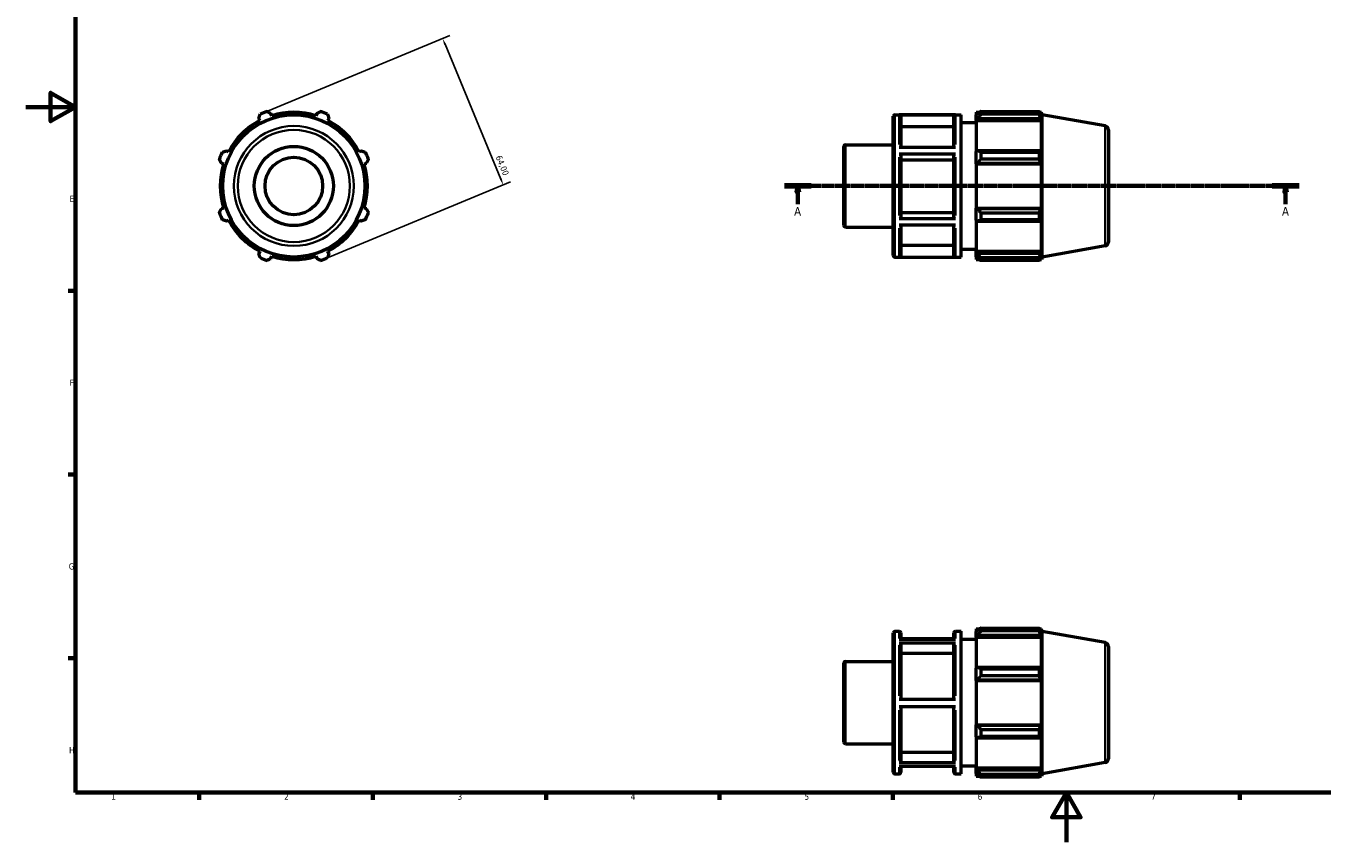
# Model space of a CAD drawing. Header units: millimetres. Extents: x 0 to 931, y 0 to 594.
# Tile 1 of 4: x 0 to 524, y 0 to 330. Entities that reach past the tile are written whole.
import ezdxf

# ---------------------------------------------------------------- set-up
doc = ezdxf.new("R2010")
doc.units = ezdxf.units.MM
doc.linetypes.add('CHAIN', pattern=[0.7087, 0.4724, -0.0591, 0.1181, -0.0591])
for name, color, linetype, lineweight in [('Border (ISO)', 7, 'Continuous', 70), ('Dimension (ISO)', 7, 'Continuous', 25), ('Section Line (ISO)', 7, 'CHAIN', 70), ('Visible (ISO)', 7, 'Continuous', 50), ('Visible Narrow (ISO)', 7, 'Continuous', 35)]:
    doc.layers.add(name, color=color, linetype=linetype, lineweight=lineweight)
doc.styles.add('Label Text (ISO)', font='tahoma.ttf')
doc.styles.add('Note Text (ISO)', font='tahoma.ttf')
doc.dimstyles.new('Default (ISO)', dxfattribs={"dimtxt": 2.5, "dimasz": 2.5, "dimexe": 3.175, "dimexo": 0, "dimgap": 0.762, "dimtad": 1, "dimrnd": 1e-08, "dimzin": 0, "dimtxsty": 'Note Text (ISO)', "dimcen": 0.09, "dimdle": 10, "dimclrd": 256, "dimclre": 256, "dimclrt": 232, "dimazin": 0, "dimtfac": 1.40208, "dimtmove": 0, "dimatfit": 3, "dimfxl": 1, "dimtolj": 1, "dimtzin": 0, "dimlwd": -1, "dimlwe": -1, "dimarcsym": 0})

# ---------------------------------------------------------------- blocks, each defined once
blk = doc.blocks.new('Borders Default Border')
at = {"layer": 'Border (ISO)'}
for p, q in [((20, 222.75), (17.1, 222.75)), ((20, 148.5), (17.1, 148.5)), ((20, 74.25), (17.1, 74.25)), ((70.08, 20), (70.08, 17.1)), ((140.17, 20), (140.17, 17.1)), ((210.25, 20), (210.25, 17.1)), ((280.33, 20), (280.33, 17.1)), ((350.42, 20), (350.42, 17.1)), ((490.58, 20), (490.58, 17.1))]:
    blk.add_line(p, q, dxfattribs=at)
at = {"layer": 'Border (ISO)', "flags": 128}
for points in [[(20, 20), (20, 574), (821, 574), (821, 20), (20, 20)], [(0, 297), (20, 297), (10, 302.77), (10, 291.23), (20, 297)], [(420.5, 0), (420.5, 20), (414.73, 10), (426.27, 10), (420.5, 20)]]:
    blk.add_lwpolyline(points, dxfattribs=at)
at = {"layer": 'Border (ISO)', "color": 232, "true_color": 0xca0064, "char_height": 2.5, "attachment_point": 7, "style": 'Note Text (ISO)'}
for s, insert in [('E', (17.64, 258.63)), ('F', (17.7, 184.38)), ('G', (17.31, 110.08)), ('H', (17.44, 35.88)), ('1', (34.48, 17.1)), ('2', (104.37, 17.1)), ('3', (174.43, 17.05)), ('4', (244.42, 17.1)), ('5', (314.64, 17.05)), ('6', (384.66, 17.05)), ('7', (454.77, 17.1))]:
    blk.add_mtext(s, dxfattribs=dict(at, insert=insert))
blk = doc.blocks.new('2dTransSection0')
at = {"layer": 'Section Line (ISO)', "linetype": 'CHAIN'}
blk.add_line((306.53, 265.11), (514.53, 265.11), dxfattribs=at)
at = {"layer": 'Section Line (ISO)', "linetype": 'Continuous', "lineweight": 140}
for p, q in [((306.53, 265.11), (317.36, 265.11)), ((503.7, 265.11), (514.53, 265.11))]:
    blk.add_line(p, q, dxfattribs=at)
at = {"layer": 'Section Line (ISO)', "linetype": 'Continuous'}
for p, q in [((311.95, 265.11), (311.45, 262.61)), ((311.45, 262.61), (312.45, 262.61)), ((311.95, 262.61), (311.95, 265.11)), ((312.45, 262.61), (311.95, 265.11)), ((311.95, 257.74), (311.95, 262.61)), ((509.12, 265.11), (508.62, 262.61)), ((508.62, 262.61), (509.62, 262.61)), ((509.12, 262.61), (509.12, 265.11)), ((509.62, 262.61), (509.12, 265.11)), ((509.12, 257.74), (509.12, 262.61))]:
    blk.add_line(p, q, dxfattribs=at)
at = {"layer": 'Section Line (ISO)', "linetype": 'Continuous', "flags": 128}
for points in [[(312.45, 262.61), (311.95, 265.11), (311.45, 262.61), (312.45, 262.61)], [(509.62, 262.61), (509.12, 265.11), (508.62, 262.61), (509.62, 262.61)]]:
    blk.add_lwpolyline(points, dxfattribs=at)
at = {"layer": 'Section Line (ISO)'}
for points in [[(312.45, 262.61), (311.95, 265.11), (311.45, 262.61), (312.45, 262.61)], [(509.62, 262.61), (509.12, 265.11), (508.62, 262.61), (509.62, 262.61)]]:
    blk.add_solid(points, dxfattribs=at)
at = {"layer": 'Section Line (ISO)', "char_height": 3.5, "attachment_point": 7, "style": 'Label Text (ISO)'}
for insert in [(310.46, 253.11), (507.63, 253.11)]:
    blk.add_mtext('A', dxfattribs=dict(at, insert=insert))
blk = doc.blocks.new('*D7')
at = {"layer": 'Defpoints', "color": 0, "transparency": 16777216}
for p in [(96.04, 294.67), (192.91, 265.53), (120.53, 235.54)]:
    blk.add_point(p, dxfattribs=at)
at = {"layer": 'Dimension (ISO)', "transparency": 16777216}
for p, q in [((96.04, 294.67), (171.36, 325.87)), ((169.38, 322.34), (191.96, 267.84)), ((120.53, 235.54), (195.85, 266.74))]:
    blk.add_line(p, q, dxfattribs=at)
for points in [[(169.76, 322.5), (168.99, 322.19), (168.42, 324.65)], [(192.34, 268), (191.57, 267.68), (192.91, 265.53)]]:
    blk.add_solid(points, dxfattribs=at)
at = {"layer": 'Dimension (ISO)', "color": 232, "true_color": 0xca0064, "transparency": 16777216, "insert": (192.1, 277.78), "char_height": 2.5, "attachment_point": 1, "rotation": 292.5, "style": 'Note Text (ISO)'}
blk.add_mtext('\\A1;64,00', dxfattribs=at)

msp = doc.modelspace()

# ---------------------------------------------------------------- linework, layer by layer
at = {"layer": 'Visible (ISO)'}
for p, q in [((99.332, 293.489), (99.043, 294.405)), ((117.519, 294.405), (117.23, 293.489)), ((351.171, 293.907), (378.046, 293.907)), ((375.628, 293.853), (352.948, 293.853)), ((378.046, 236.307), (378.046, 293.907)), ((384.031, 294.867), (384.031, 293.794)), ((384.031, 294.867), (385.394, 294.867)), ((384.671, 294.405), (384.031, 293.794)), ((384.031, 291.788), (384.031, 293.794)), ((385.951, 295.216), (385.951, 294.059)), ((385.951, 295.216), (409.586, 295.216)), ((409.586, 294.059), (385.951, 294.059)), ((409.586, 294.059), (409.586, 295.216)), ((409.789, 294.867), (410.402, 294.867)), ((410.402, 293.489), (410.052, 294.405)), ((410.781, 293.823), (410.402, 294.867)), ((410.402, 293.489), (410.402, 294.867)), ((410.781, 236.39), (410.781, 293.823)), ((436.209, 289.34), (410.781, 293.823)), ((94.096, 292.355), (94.539, 291.504)), ((122.023, 291.504), (122.466, 292.355)), ((350.531, 236.947), (350.531, 293.267)), ((353.588, 293.212), (353.588, 280.743)), ((374.988, 289.043), (353.588, 289.043)), ((374.988, 280.743), (374.988, 293.212)), ((378.046, 290.707), (384.031, 290.707)), ((384.031, 291.788), (384.671, 292.355)), ((384.031, 291.504), (384.031, 291.788)), ((384.031, 291.504), (384.031, 278.996)), ((384.031, 291.504), (410.402, 291.504)), ((384.671, 292.355), (410.052, 292.355)), ((410.052, 292.355), (410.402, 291.504)), ((410.402, 278.848), (410.402, 291.504)), ((437.531, 287.764), (437.531, 242.449)), ((81.884, 278.848), (81.032, 279.291)), ((135.53, 279.291), (134.679, 278.848)), ((330.531, 249.122), (330.531, 281.091)), ((331.171, 281.731), (350.531, 281.731)), ((352.948, 280.743), (375.628, 280.743)), ((375.628, 277.964), (352.948, 277.964)), ((353.588, 277.643), (353.588, 252.3)), ((374.988, 252.3), (374.988, 277.643)), ((384.671, 279.291), (384.031, 278.996)), ((384.031, 274.152), (384.031, 278.996)), ((410.052, 279.291), (384.671, 279.291)), ((385.951, 278.736), (385.951, 275.942)), ((385.951, 278.736), (409.586, 278.736)), ((409.586, 275.942), (409.586, 278.736)), ((410.402, 278.848), (410.052, 279.291)), ((78.983, 274.344), (79.899, 274.056)), ((136.664, 274.056), (137.579, 274.344)), ((374.988, 275.558), (353.588, 275.558)), ((384.031, 274.152), (384.671, 274.344)), ((384.031, 274.056), (384.031, 274.152)), ((384.031, 274.056), (384.031, 256.158)), ((384.031, 274.056), (410.402, 274.056)), ((384.671, 274.344), (410.052, 274.344)), ((409.586, 275.942), (385.951, 275.942)), ((410.052, 274.344), (410.402, 274.056)), ((410.402, 256.158), (410.402, 274.056)), ((79.899, 256.158), (78.983, 255.869)), ((137.579, 255.869), (136.664, 256.158)), ((352.948, 251.98), (375.628, 251.98)), ((353.588, 254.384), (374.988, 254.384)), ((384.031, 256.061), (384.031, 256.158)), ((384.031, 256.158), (410.402, 256.158)), ((384.671, 255.869), (384.031, 256.061)), ((384.031, 251.217), (384.031, 256.061)), ((410.052, 255.869), (384.671, 255.869)), ((385.951, 254.271), (385.951, 251.478)), ((385.951, 254.271), (409.586, 254.271)), ((409.586, 251.478), (385.951, 251.478)), ((409.586, 251.478), (409.586, 254.271)), ((410.402, 256.158), (410.052, 255.869)), ((81.032, 250.922), (81.884, 251.365)), ((134.679, 251.365), (135.53, 250.922)), ((331.171, 248.482), (350.531, 248.482)), ((375.628, 249.217), (352.948, 249.217)), ((353.588, 249.217), (353.588, 236.984)), ((374.988, 236.984), (374.988, 249.217)), ((384.031, 251.217), (384.671, 250.922)), ((384.031, 251.217), (384.031, 238.709)), ((384.671, 250.922), (410.052, 250.922)), ((410.052, 250.922), (410.402, 251.365)), ((410.402, 238.709), (410.402, 251.365)), ((353.588, 241.15), (374.988, 241.15)), ((94.539, 238.709), (94.096, 237.858)), ((99.043, 235.808), (99.332, 236.724)), ((117.23, 236.724), (117.519, 235.808)), ((122.466, 237.858), (122.023, 238.709)), ((351.171, 236.307), (378.046, 236.307)), ((352.948, 236.343), (375.628, 236.343)), ((378.046, 239.507), (384.031, 239.507)), ((384.031, 238.425), (384.031, 238.709)), ((384.031, 238.709), (410.402, 238.709)), ((384.031, 236.419), (384.031, 238.425)), ((384.671, 237.858), (384.031, 238.425)), ((384.031, 236.419), (384.671, 235.808)), ((384.031, 236.419), (384.031, 235.347)), ((410.052, 237.858), (384.671, 237.858)), ((385.951, 236.154), (385.951, 234.997)), ((385.951, 236.154), (409.586, 236.154)), ((409.586, 234.997), (409.586, 236.154)), ((410.402, 238.709), (410.052, 237.858)), ((410.052, 235.808), (410.402, 236.724)), ((410.402, 235.347), (410.402, 236.724)), ((410.781, 236.39), (410.402, 235.347)), ((436.209, 240.873), (410.781, 236.39)), ((384.031, 235.347), (385.394, 235.347)), ((409.586, 234.997), (385.951, 234.997)), ((409.789, 235.347), (410.402, 235.347)), ((350.531, 28.19), (350.531, 84.51)), ((351.171, 85.15), (352.948, 85.15)), ((353.588, 84.51), (353.588, 81.984)), ((374.988, 81.984), (374.988, 84.51)), ((375.628, 85.15), (378.046, 85.15)), ((378.046, 27.55), (378.046, 85.15)), ((384.031, 86.11), (384.031, 85.037)), ((384.031, 86.11), (385.394, 86.11)), ((384.671, 85.648), (384.031, 85.037)), ((384.031, 83.031), (384.031, 85.037)), ((385.951, 86.459), (385.951, 85.302)), ((385.951, 86.459), (409.586, 86.459)), ((409.586, 85.302), (385.951, 85.302)), ((409.586, 85.302), (409.586, 86.459)), ((409.789, 86.11), (410.402, 86.11)), ((410.402, 84.732), (410.052, 85.648)), ((410.781, 85.066), (410.402, 86.11)), ((410.402, 84.732), (410.402, 86.11)), ((410.781, 27.633), (410.781, 85.066)), ((436.209, 80.583), (410.781, 85.066)), ((352.948, 81.984), (375.628, 81.984)), ((375.628, 80.37), (352.948, 80.37)), ((374.988, 82.12), (353.588, 82.12)), ((353.588, 79.814), (353.588, 57.799)), ((374.988, 57.799), (374.988, 79.814)), ((378.046, 81.95), (384.031, 81.95)), ((384.031, 83.031), (384.671, 83.599)), ((384.031, 82.747), (384.031, 83.031)), ((384.031, 82.747), (384.031, 70.239)), ((384.031, 82.747), (410.402, 82.747)), ((384.671, 83.599), (410.052, 83.599)), ((410.052, 83.599), (410.402, 82.747)), ((410.402, 70.091), (410.402, 82.747)), ((437.531, 79.007), (437.531, 33.692)), ((374.988, 76.204), (353.588, 76.204)), ((330.531, 40.365), (330.531, 72.334)), ((331.171, 72.974), (350.531, 72.974)), ((384.671, 70.535), (384.031, 70.239)), ((384.031, 65.395), (384.031, 70.239)), ((410.052, 70.535), (384.671, 70.535)), ((385.951, 69.979), (385.951, 67.185)), ((385.951, 69.979), (409.586, 69.979)), ((409.586, 67.185), (409.586, 69.979)), ((410.402, 70.091), (410.052, 70.535)), ((384.031, 65.395), (384.671, 65.587)), ((384.031, 65.299), (384.031, 65.395)), ((384.031, 65.299), (384.031, 47.401)), ((384.031, 65.299), (410.402, 65.299)), ((384.671, 65.587), (410.052, 65.587)), ((409.586, 67.185), (385.951, 67.185)), ((410.052, 65.587), (410.402, 65.299)), ((410.402, 47.401), (410.402, 65.299)), ((352.948, 57.799), (375.628, 57.799)), ((375.628, 54.599), (352.948, 54.599)), ((353.588, 54.599), (353.588, 32.719)), ((374.988, 32.719), (374.988, 54.599)), ((384.031, 47.304), (384.031, 47.401)), ((384.031, 47.401), (410.402, 47.401)), ((384.031, 42.46), (384.031, 47.304)), ((384.671, 47.112), (384.031, 47.304)), ((410.402, 47.401), (410.052, 47.112)), ((384.031, 42.46), (384.031, 29.952)), ((384.031, 42.46), (384.671, 42.165)), ((410.052, 47.112), (384.671, 47.112)), ((384.671, 42.165), (410.052, 42.165)), ((385.951, 45.514), (385.951, 42.721)), ((385.951, 45.514), (409.586, 45.514)), ((409.586, 42.721), (385.951, 42.721)), ((409.586, 42.721), (409.586, 45.514)), ((410.052, 42.165), (410.402, 42.608)), ((410.402, 29.952), (410.402, 42.608)), ((331.171, 39.725), (350.531, 39.725)), ((352.948, 32.164), (375.628, 32.164)), ((353.588, 36.328), (374.988, 36.328)), ((436.209, 32.117), (410.781, 27.633)), ((351.171, 27.55), (352.948, 27.55)), ((375.628, 30.579), (352.948, 30.579)), ((353.588, 30.579), (353.588, 28.19)), ((374.988, 28.19), (374.988, 30.579)), ((375.628, 27.55), (378.046, 27.55)), ((378.046, 30.75), (384.031, 30.75)), ((384.031, 29.668), (384.031, 29.952)), ((384.031, 29.952), (410.402, 29.952)), ((384.031, 27.662), (384.031, 29.668)), ((384.671, 29.101), (384.031, 29.668)), ((384.031, 27.662), (384.031, 26.59)), ((384.031, 27.662), (384.671, 27.051)), ((384.031, 26.59), (385.394, 26.59)), ((410.052, 29.101), (384.671, 29.101)), ((385.951, 27.397), (385.951, 26.24)), ((385.951, 27.397), (409.586, 27.397)), ((409.586, 26.24), (385.951, 26.24)), ((409.586, 26.24), (409.586, 27.397)), ((409.789, 26.59), (410.402, 26.59)), ((410.402, 29.952), (410.052, 29.101)), ((410.052, 27.051), (410.402, 27.967)), ((410.402, 26.59), (410.402, 27.967)), ((410.781, 27.633), (410.402, 26.59))]:
    msp.add_line(p, q, dxfattribs=at)
for radius in [28.717, 16, 11.637]:
    msp.add_circle((108.281, 265.107), radius, dxfattribs=at)
for centre, radius, start, end in [((108.281, 265.107), 32, 109.79198, 115.20802), ((108.281, 265.107), 29.76, 72.5, 107.5), ((108.281, 265.107), 32, 64.79198, 70.20802), ((351.171, 293.267), 0.64, 90, 180), ((108.281, 265.107), 29.76, 117.5, 152.5), ((108.281, 265.107), 29.76, 27.5, 62.5), ((435.931, 287.764), 1.6, 0, 80), ((108.281, 265.107), 32, 154.79198, 160.20802), ((108.281, 265.107), 32, 19.79198, 25.20802), ((331.171, 281.091), 0.64, 90, 180), ((108.281, 265.107), 29.76, 162.5, 197.5), ((108.281, 265.107), 29.76, 342.5, 17.5), ((108.281, 265.107), 32, 199.79198, 205.20802), ((108.281, 265.107), 32, 334.79198, 340.20802), ((108.281, 265.107), 29.76, 207.5, 242.5), ((108.281, 265.107), 29.76, 297.5, 332.5), ((331.171, 249.122), 0.64, 180, 270), ((435.931, 242.449), 1.6, 280, 0), ((108.281, 265.107), 32, 244.79198, 250.20802), ((108.281, 265.107), 29.76, 252.5, 287.5), ((108.281, 265.107), 32, 289.79198, 295.20802), ((351.171, 236.947), 0.64, 180, 270), ((351.171, 84.51), 0.64, 90, 180), ((352.948, 84.51), 0.64, 0, 90), ((375.628, 84.51), 0.64, 90, 180), ((435.931, 79.007), 1.6, 0, 80), ((331.171, 72.334), 0.64, 90, 180), ((331.171, 40.365), 0.64, 180, 270), ((435.931, 33.692), 1.6, 280, 0), ((351.171, 28.19), 0.64, 180, 270), ((352.948, 28.19), 0.64, 270, 0), ((375.628, 28.19), 0.64, 180, 270)]:
    msp.add_arc(centre, radius, start, end, dxfattribs=at)
for points, weights in [([(94.096, 292.355), (94.368, 293.19), (94.652, 294.059)], [1.00143189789, 1.00112439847, 1]), ([(97.446, 295.216), (98.261, 294.802), (99.043, 294.405)], [1, 1.00112439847, 1.00143189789]), ([(117.519, 294.405), (118.301, 294.802), (119.117, 295.216)], [1.00143189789, 1.00112439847, 1]), ([(121.91, 294.059), (122.194, 293.19), (122.466, 292.355)], [1, 1.00112439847, 1.00143189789]), ([(385.951, 295.216), (385.286, 294.802), (384.671, 294.405)], [1.01457174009, 1.01041911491, 1.00546203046]), ([(384.671, 292.355), (385.286, 293.19), (385.951, 294.059)], [1.00546203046, 1.01041911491, 1.01457174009]), ([(409.586, 295.216), (409.828, 294.802), (410.052, 294.405)], [1, 1.00112439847, 1.00143189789]), ([(410.052, 292.355), (409.828, 293.19), (409.586, 294.059)], [1.00143189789, 1.00112439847, 1]), ([(79.329, 278.736), (80.198, 279.019), (81.032, 279.291)], [1, 1.00112439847, 1.00143189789]), ([(135.53, 279.291), (136.365, 279.019), (137.234, 278.736)], [1.00143189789, 1.00112439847, 1]), ([(385.951, 278.736), (385.286, 279.019), (384.671, 279.291)], [1.01457174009, 1.01041911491, 1.00546203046]), ([(409.586, 278.736), (409.828, 279.019), (410.052, 279.291)], [1, 1.00112439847, 1.00143189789]), ([(78.983, 274.344), (78.585, 275.127), (78.171, 275.942)], [1.00143189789, 1.00112439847, 1]), ([(138.391, 275.942), (137.977, 275.127), (137.579, 274.344)], [1, 1.00112439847, 1.00143189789]), ([(384.671, 274.344), (385.286, 275.127), (385.951, 275.942)], [1.00546203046, 1.01041911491, 1.01457174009]), ([(410.052, 274.344), (409.828, 275.127), (409.586, 275.942)], [1.00143189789, 1.00112439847, 1]), ([(78.171, 254.271), (78.585, 255.086), (78.983, 255.869)], [1, 1.00112439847, 1.00143189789]), ([(81.032, 250.922), (80.198, 251.194), (79.329, 251.478)], [1.00143189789, 1.00112439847, 1]), ([(137.234, 251.478), (136.365, 251.194), (135.53, 250.922)], [1, 1.00112439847, 1.00143189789]), ([(137.579, 255.869), (137.977, 255.086), (138.391, 254.271)], [1.00143189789, 1.00112439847, 1]), ([(385.951, 254.271), (385.286, 255.086), (384.671, 255.869)], [1.01457174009, 1.01041911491, 1.00546203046]), ([(384.671, 250.922), (385.286, 251.194), (385.951, 251.478)], [1.00546203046, 1.01041911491, 1.01457174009]), ([(409.586, 254.271), (409.828, 255.086), (410.052, 255.869)], [1, 1.00112439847, 1.00143189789]), ([(410.052, 250.922), (409.828, 251.194), (409.586, 251.478)], [1.00143189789, 1.00112439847, 1]), ([(94.652, 236.154), (94.368, 237.023), (94.096, 237.858)], [1, 1.00112439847, 1.00143189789]), ([(99.043, 235.808), (98.261, 235.411), (97.446, 234.997)], [1.00143189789, 1.00112439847, 1]), ([(119.117, 234.997), (118.301, 235.411), (117.519, 235.808)], [1, 1.00112439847, 1.00143189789]), ([(122.466, 237.858), (122.194, 237.023), (121.91, 236.154)], [1.00143189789, 1.00112439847, 1]), ([(385.951, 236.154), (385.286, 237.023), (384.671, 237.858)], [1.01457174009, 1.01041911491, 1.00546203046]), ([(384.671, 235.808), (385.286, 235.411), (385.951, 234.997)], [1.00546203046, 1.01041911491, 1.01457174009]), ([(409.586, 236.154), (409.828, 237.023), (410.052, 237.858)], [1, 1.00112439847, 1.00143189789]), ([(410.052, 235.808), (409.828, 235.411), (409.586, 234.997)], [1.00143189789, 1.00112439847, 1]), ([(385.951, 86.459), (385.286, 86.045), (384.671, 85.648)], [1.01457174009, 1.01041911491, 1.00546203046]), ([(384.671, 83.599), (385.286, 84.433), (385.951, 85.302)], [1.00546203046, 1.01041911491, 1.01457174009]), ([(409.586, 86.459), (409.828, 86.045), (410.052, 85.648)], [1, 1.00112439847, 1.00143189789]), ([(410.052, 83.599), (409.828, 84.433), (409.586, 85.302)], [1.00143189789, 1.00112439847, 1]), ([(385.951, 69.979), (385.286, 70.262), (384.671, 70.535)], [1.01457174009, 1.01041911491, 1.00546203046]), ([(409.586, 69.979), (409.828, 70.262), (410.052, 70.535)], [1, 1.00112439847, 1.00143189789]), ([(384.671, 65.587), (385.286, 66.37), (385.951, 67.185)], [1.00546203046, 1.01041911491, 1.01457174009]), ([(410.052, 65.587), (409.828, 66.37), (409.586, 67.185)], [1.00143189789, 1.00112439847, 1]), ([(385.951, 45.514), (385.286, 46.329), (384.671, 47.112)], [1.01457174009, 1.01041911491, 1.00546203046]), ([(384.671, 42.165), (385.286, 42.437), (385.951, 42.721)], [1.00546203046, 1.01041911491, 1.01457174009]), ([(409.586, 45.514), (409.828, 46.329), (410.052, 47.112)], [1, 1.00112439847, 1.00143189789]), ([(410.052, 42.165), (409.828, 42.437), (409.586, 42.721)], [1.00143189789, 1.00112439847, 1]), ([(385.951, 27.397), (385.286, 28.266), (384.671, 29.101)], [1.01457174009, 1.01041911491, 1.00546203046]), ([(384.671, 27.051), (385.286, 26.654), (385.951, 26.24)], [1.00546203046, 1.01041911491, 1.01457174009]), ([(409.586, 27.397), (409.828, 28.266), (410.052, 29.101)], [1, 1.00112439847, 1.00143189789]), ([(410.052, 27.051), (409.828, 26.654), (409.586, 26.24)], [1.00143189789, 1.00112439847, 1])]:
    msp.add_rational_spline(points, weights, degree=2, dxfattribs=at)
for points, knots in [([(352.948, 293.853), (353.027, 293.853), (353.12, 293.835), (353.266, 293.774), (353.345, 293.721), (353.457, 293.61), (353.509, 293.531), (353.57, 293.384), (353.588, 293.291), (353.588, 293.212)], [0, 0, 0, 0, 0.023692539, 0.023692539, 0.047407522, 0.047407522, 0.07112759, 0.07112759, 0.094871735, 0.094871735, 0.094871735, 0.094871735]), ([(374.988, 293.212), (374.988, 293.291), (375.007, 293.384), (375.067, 293.531), (375.12, 293.61), (375.232, 293.722), (375.311, 293.774), (375.457, 293.835), (375.549, 293.853), (375.628, 293.853)], [0.284622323, 0.284622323, 0.284622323, 0.284622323, 0.308377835, 0.308377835, 0.332109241, 0.332109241, 0.355812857, 0.355812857, 0.379494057, 0.379494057, 0.379494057, 0.379494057]), ([(352.948, 277.964), (353.027, 277.964), (353.12, 277.954), (353.266, 277.924), (353.345, 277.898), (353.457, 277.842), (353.509, 277.802), (353.57, 277.729), (353.588, 277.683), (353.588, 277.643)], [0, 0, 0, 0, 0.023692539, 0.023692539, 0.047407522, 0.047407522, 0.07112759, 0.07112759, 0.094871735, 0.094871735, 0.094871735, 0.094871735]), ([(374.988, 277.643), (374.988, 277.683), (375.007, 277.729), (375.067, 277.802), (375.12, 277.842), (375.232, 277.898), (375.311, 277.924), (375.457, 277.954), (375.549, 277.964), (375.628, 277.964)], [0.284622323, 0.284622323, 0.284622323, 0.284622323, 0.308377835, 0.308377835, 0.332109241, 0.332109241, 0.355812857, 0.355812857, 0.379494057, 0.379494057, 0.379494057, 0.379494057]), ([(353.588, 252.3), (353.588, 252.261), (353.57, 252.214), (353.509, 252.141), (353.457, 252.102), (353.345, 252.046), (353.266, 252.019), (353.12, 251.989), (353.027, 251.98), (352.948, 251.98)], [0.284534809, 0.284534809, 0.284534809, 0.284534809, 0.308263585, 0.308263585, 0.331975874, 0.331975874, 0.355684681, 0.355684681, 0.379378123, 0.379378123, 0.379378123, 0.379378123]), ([(375.628, 251.98), (375.549, 251.98), (375.456, 251.989), (375.311, 252.019), (375.232, 252.046), (375.12, 252.102), (375.067, 252.141), (375.007, 252.214), (374.988, 252.261), (374.988, 252.3)], [0, 0, 0, 0, 0.023685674, 0.023685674, 0.047386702, 0.047386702, 0.071106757, 0.071106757, 0.094843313, 0.094843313, 0.094843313, 0.094843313]), ([(353.588, 236.984), (353.588, 236.905), (353.57, 236.812), (353.509, 236.666), (353.457, 236.587), (353.345, 236.475), (353.266, 236.422), (353.12, 236.362), (353.027, 236.343), (352.948, 236.343)], [0.284534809, 0.284534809, 0.284534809, 0.284534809, 0.308263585, 0.308263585, 0.331975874, 0.331975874, 0.355684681, 0.355684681, 0.379378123, 0.379378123, 0.379378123, 0.379378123]), ([(375.628, 236.343), (375.549, 236.343), (375.456, 236.362), (375.311, 236.422), (375.232, 236.475), (375.12, 236.587), (375.067, 236.665), (375.007, 236.812), (374.988, 236.905), (374.988, 236.984)], [0, 0, 0, 0, 0.023685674, 0.023685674, 0.047386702, 0.047386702, 0.071106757, 0.071106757, 0.094843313, 0.094843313, 0.094843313, 0.094843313]), ([(352.948, 80.37), (353.027, 80.37), (353.12, 80.354), (353.266, 80.301), (353.345, 80.256), (353.457, 80.159), (353.509, 80.09), (353.57, 79.964), (353.588, 79.883), (353.588, 79.814)], [0, 0, 0, 0, 0.023692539, 0.023692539, 0.047407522, 0.047407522, 0.07112759, 0.07112759, 0.094871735, 0.094871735, 0.094871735, 0.094871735]), ([(374.988, 79.814), (374.988, 79.883), (375.007, 79.964), (375.067, 80.09), (375.12, 80.159), (375.232, 80.256), (375.311, 80.301), (375.457, 80.354), (375.549, 80.37), (375.628, 80.37)], [0.284622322, 0.284622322, 0.284622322, 0.284622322, 0.308377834, 0.308377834, 0.33210924, 0.33210924, 0.355812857, 0.355812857, 0.379494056, 0.379494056, 0.379494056, 0.379494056]), ([(353.588, 32.719), (353.588, 32.651), (353.57, 32.57), (353.509, 32.444), (353.457, 32.375), (353.345, 32.278), (353.266, 32.233), (353.12, 32.18), (353.027, 32.164), (352.948, 32.164)], [0.284534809, 0.284534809, 0.284534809, 0.284534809, 0.308263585, 0.308263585, 0.331975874, 0.331975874, 0.355684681, 0.355684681, 0.379378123, 0.379378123, 0.379378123, 0.379378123]), ([(375.628, 32.164), (375.549, 32.164), (375.456, 32.18), (375.311, 32.233), (375.232, 32.278), (375.12, 32.375), (375.067, 32.444), (375.007, 32.57), (374.988, 32.651), (374.988, 32.719)], [0, 0, 0, 0, 0.023685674, 0.023685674, 0.047386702, 0.047386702, 0.071106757, 0.071106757, 0.094843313, 0.094843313, 0.094843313, 0.094843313])]:
    msp.add_open_spline(points, degree=3, knots=knots, dxfattribs=at)
at = {"layer": 'Visible Narrow (ISO)'}
for p, q in [((351.171, 293.552), (351.171, 236.661)), ((352.948, 281.858), (352.948, 293.74)), ((375.628, 293.74), (375.628, 281.858)), ((436.209, 241.172), (436.209, 289.041)), ((331.171, 281.526), (331.171, 248.687)), ((352.948, 253.194), (352.948, 276.744)), ((375.628, 276.744), (375.628, 253.194)), ((352.948, 236.442), (352.948, 248.111)), ((375.628, 248.111), (375.628, 236.442)), ((351.171, 84.795), (351.171, 27.904)), ((352.948, 82.288), (352.948, 85.142)), ((375.628, 85.142), (375.628, 82.288)), ((352.948, 59.143), (352.948, 79.6)), ((375.628, 79.6), (375.628, 59.143)), ((436.209, 32.415), (436.209, 80.284)), ((331.171, 72.769), (331.171, 39.93)), ((352.948, 32.922), (352.948, 53.256)), ((375.628, 53.256), (375.628, 32.922)), ((352.948, 27.557), (352.948, 30.288)), ((375.628, 30.288), (375.628, 27.557))]:
    msp.add_line(p, q, dxfattribs=at)
for radius in [24.233, 22.657]:
    msp.add_circle((108.281, 265.107), radius, dxfattribs=at)

# ---------------------------------------------------------------- block references
msp.add_blockref('Borders Default Border', (0, 0))
at = {"layer": 'Section Line (ISO)'}
msp.add_blockref('2dTransSection0', (0, 0), dxfattribs=at)

# ---------------------------------------------------------------- dimensions: what is measured, and where the dimension line sits
at = {"layer": 'Dimension (ISO)'}
dim = msp.add_linear_dim(base=(192.915, 265.526), p1=(96.035, 294.671), p2=(120.527, 235.542), angle=112.5, dimstyle='Default (ISO)', override={"dimdec": 2, "dimtp": 0, "dimtm": 0, "dimtdec": 2, "dimtofl": 0, "dimatfit": 1}, dxfattribs=at)
dim.commit()
dim.dimension.update_dxf_attribs({"geometry": '*D7', "text_midpoint": (190.045, 272.455), "dimtype": 160})

doc.saveas('drawing.dxf')
